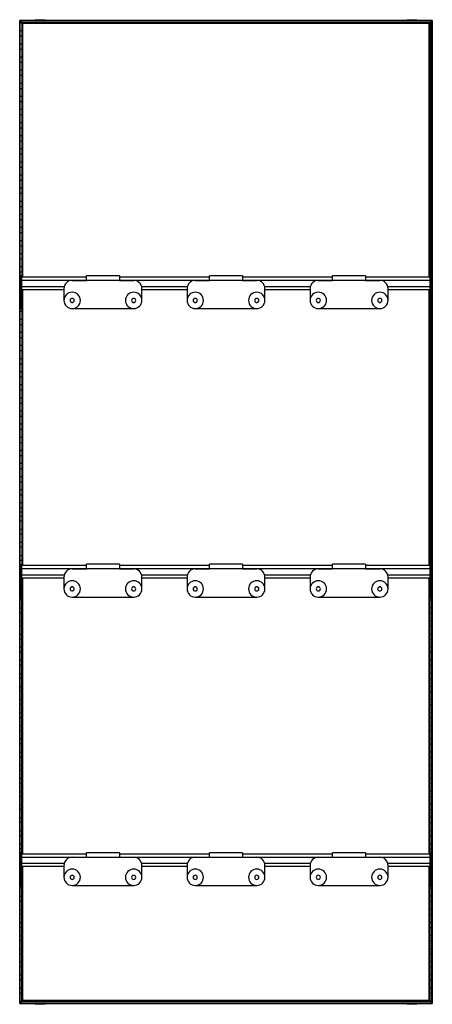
# Model space of a CAD drawing. Header units: millimetres. Extents: x -503 to 503, y -1202 to 1202.
import ezdxf

# ---------------------------------------------------------------- set-up
doc = ezdxf.new("R2010")
doc.units = ezdxf.units.MM

msp = doc.modelspace()

# ---------------------------------------------------------------- linework, layer by layer
at = {"color": 7, "linetype": 'Continuous', "lineweight": 25}
for p, q in [((-465, 1201.6), (-465, 1200)), ((-465, 1201.6), (-440.8, 1201.6)), ((-452.9, 1200), (-452.9, 1201.6)), ((-440.8, 1200), (-440.8, 1201.6)), ((440.8, 1201.6), (440.8, 1200)), ((440.8, 1201.6), (465, 1201.6)), ((452.9, 1200), (452.9, 1201.6)), ((465, 1200), (465, 1201.6)), ((502.9, 1200), (-502.9, 1200)), ((-502.9, 1200), (-502.9, -1200)), ((502.5, 1199.7), (-502.5, 1199.7)), ((-502.5, 1199.7), (-501.7, 1198.8)), ((-502.5, -1199.7), (-502.5, 1199.7)), ((501.7, 1198.8), (-501.7, 1198.8)), ((-501.7, -1198.8), (-501.7, 1198.8)), ((501.4, 1198.5), (-501.4, 1198.5)), ((-497.6, 1194.8), (-501.4, 1198.5)), ((-501.4, -1198.5), (-501.4, 1198.5)), ((-501.4, 1193.8), (-497.6, 1193.8)), ((497.6, 1194.8), (-497.6, 1194.8)), ((-497.6, 1194.8), (-497.6, 573.2)), ((497.3, 1194.4), (-497.3, 1194.4)), ((-497.3, 1194.4), (-496.5, 1193.6)), ((-497.3, 573.2), (-497.3, 1194.4)), ((496.5, 1193.6), (-496.5, 1193.6)), ((-496.5, 1193.6), (-496.5, 573.2)), ((496.1, 1193.2), (-496.1, 1193.2)), ((-495.4, 1192.5), (-496.1, 1193.2)), ((-496.1, 573.2), (-496.1, 1193.2)), ((-495.4, 573.2), (-495.4, 1192.5)), ((495.4, 1192.5), (-495.4, 1192.5)), ((495.4, 1192.5), (496.1, 1193.2)), ((495.4, 573.2), (495.4, 1192.5)), ((496.1, 573.2), (496.1, 1193.2)), ((497.3, 1194.4), (496.5, 1193.6)), ((496.5, 1193.6), (496.5, 573.2)), ((497.3, 573.2), (497.3, 1194.4)), ((497.6, 1194.8), (501.4, 1198.5)), ((497.6, 1194.8), (497.6, 573.2)), ((501.4, 1193.8), (497.6, 1193.8)), ((501.4, -1198.5), (501.4, 1198.5)), ((501.7, 1198.8), (502.5, 1199.7)), ((501.7, -1198.8), (501.7, 1198.8)), ((502.5, 1199.7), (502.5, -1199.7)), ((502.9, 1200), (502.9, -1200)), ((-497.6, 1174.2), (-501.4, 1174.2)), ((-501.4, 1161.8), (-497.6, 1161.8)), ((497.6, 1174.2), (501.4, 1174.2)), ((501.4, 1161.8), (497.6, 1161.8)), ((-497.6, 1142.2), (-501.4, 1142.2)), ((-501.4, 1129.8), (-497.6, 1129.8)), ((497.6, 1142.2), (501.4, 1142.2)), ((501.4, 1129.8), (497.6, 1129.8)), ((-497.6, 1110.2), (-501.4, 1110.2)), ((497.6, 1110.2), (501.4, 1110.2)), ((-501.4, 1097.8), (-497.6, 1097.8)), ((501.4, 1097.8), (497.6, 1097.8)), ((-497.6, 1078.2), (-501.4, 1078.2)), ((-501.4, 1065.8), (-497.6, 1065.8)), ((497.6, 1078.2), (501.4, 1078.2)), ((501.4, 1065.8), (497.6, 1065.8)), ((-497.6, 1046.2), (-501.4, 1046.2)), ((-501.4, 1033.8), (-497.6, 1033.8)), ((497.6, 1046.2), (501.4, 1046.2)), ((501.4, 1033.8), (497.6, 1033.8)), ((-497.6, 1014.2), (-501.4, 1014.2)), ((497.6, 1014.2), (501.4, 1014.2)), ((-501.4, 1001.8), (-497.6, 1001.8)), ((501.4, 1001.8), (497.6, 1001.8)), ((-497.6, 982.2), (-501.4, 982.2)), ((-501.4, 969.8), (-497.6, 969.8)), ((497.6, 982.2), (501.4, 982.2)), ((501.4, 969.8), (497.6, 969.8)), ((-497.6, 950.2), (-501.4, 950.2)), ((-501.4, 937.8), (-497.6, 937.8)), ((497.6, 950.2), (501.4, 950.2)), ((501.4, 937.8), (497.6, 937.8)), ((-497.6, 918.2), (-501.4, 918.2)), ((497.6, 918.2), (501.4, 918.2)), ((-501.4, 905.8), (-497.6, 905.8)), ((501.4, 905.8), (497.6, 905.8)), ((-497.6, 886.2), (-501.4, 886.2)), ((-501.4, 873.8), (-497.6, 873.8)), ((497.6, 886.2), (501.4, 886.2)), ((501.4, 873.8), (497.6, 873.8)), ((-497.6, 854.2), (-501.4, 854.2)), ((-501.4, 841.8), (-497.6, 841.8)), ((497.6, 854.2), (501.4, 854.2)), ((501.4, 841.8), (497.6, 841.8)), ((-497.6, 822.2), (-501.4, 822.2)), ((497.6, 822.2), (501.4, 822.2)), ((-501.4, 809.8), (-497.6, 809.8)), ((501.4, 809.8), (497.6, 809.8)), ((-497.6, 790.2), (-501.4, 790.2)), ((-501.4, 777.8), (-497.6, 777.8)), ((497.6, 790.2), (501.4, 790.2)), ((501.4, 777.8), (497.6, 777.8)), ((-497.6, 758.2), (-501.4, 758.2)), ((-501.4, 745.8), (-497.6, 745.8)), ((497.6, 758.2), (501.4, 758.2)), ((501.4, 745.8), (497.6, 745.8)), ((-497.6, 726.2), (-501.4, 726.2)), ((497.6, 726.2), (501.4, 726.2)), ((-501.4, 713.8), (-497.6, 713.8)), ((501.4, 713.8), (497.6, 713.8)), ((-497.6, 694.2), (-501.4, 694.2)), ((-501.4, 681.8), (-497.6, 681.8)), ((497.6, 694.2), (501.4, 694.2)), ((501.4, 681.8), (497.6, 681.8)), ((-497.6, 662.2), (-501.4, 662.2)), ((-501.4, 649.8), (-497.6, 649.8)), ((497.6, 662.2), (501.4, 662.2)), ((501.4, 649.8), (497.6, 649.8)), ((-497.6, 630.2), (-501.4, 630.2)), ((497.6, 630.2), (501.4, 630.2)), ((-501.4, 617.8), (-497.6, 617.8)), ((501.4, 617.8), (497.6, 617.8)), ((-497.6, 598.2), (-501.4, 598.2)), ((-501.4, 585.8), (-497.6, 585.8)), ((497.6, 598.2), (501.4, 598.2)), ((501.4, 585.8), (497.6, 585.8)), ((-501, 566.2), (-501.4, 566.2)), ((-501.4, 553.8), (-501, 553.8)), ((-498, 576.2), (-501, 576.2)), ((-501, 494.8), (-501, 576.2)), ((-498, 567.2), (-501, 567.2)), ((-498, 494.8), (-498, 576.2)), ((-340, 573.2), (-498, 573.2)), ((-498, 565.7), (498, 565.7)), ((-375, 565.4), (-340, 565.4)), ((-260, 576.4), (-340, 576.4)), ((-340, 565.4), (-340, 576.4)), ((-260, 576.4), (-260, 565.4)), ((-40, 573.2), (-260, 573.2)), ((-260, 565.4), (-225, 565.4)), ((-75, 565.4), (-40, 565.4)), ((40, 576.4), (-40, 576.4)), ((-40, 565.4), (-40, 576.4)), ((40, 576.4), (40, 565.4)), ((260, 573.2), (40, 573.2)), ((40, 565.4), (75, 565.4)), ((225, 565.4), (260, 565.4)), ((340, 576.4), (260, 576.4)), ((260, 565.4), (260, 576.4)), ((340, 576.4), (340, 565.4)), ((498, 573.2), (340, 573.2)), ((340, 565.4), (375, 565.4)), ((501, 576.2), (498, 576.2)), ((498, 494.8), (498, 576.2)), ((501, 567.2), (498, 567.2)), ((501, 494.8), (501, 576.2)), ((501, 566.2), (501.4, 566.2)), ((501.4, 553.8), (501, 553.8)), ((-501, 534.2), (-501.4, 534.2)), ((-498, 539.3), (-501, 539.3)), ((-498, 535.5), (-501, 535.5)), ((-498, 550.7), (-394.3, 550.7)), ((-498, 543.2), (-395, 543.2)), ((-497.6, 534.2), (-498, 534.2)), ((-497.6, 543.2), (-497.6, -130.8)), ((-497.3, -130.8), (-497.3, 543.2)), ((-496.5, 543.2), (-496.5, -130.8)), ((-496.1, -130.8), (-496.1, 543.2)), ((-495.4, -130.8), (-495.4, 543.2)), ((-395, 545.4), (-395, 516.4)), ((-205.7, 550.7), (-94.3, 550.7)), ((-205, 516.4), (-205, 545.4)), ((-205, 543.2), (-95, 543.2)), ((-95, 545.4), (-95, 516.4)), ((94.3, 550.7), (205.7, 550.7)), ((95, 516.4), (95, 545.4)), ((95, 543.2), (205, 543.2)), ((205, 545.4), (205, 516.4)), ((394.3, 550.7), (498, 550.7)), ((395, 516.4), (395, 545.4)), ((395, 543.2), (498, 543.2)), ((495.4, -130.8), (495.4, 543.2)), ((496.1, -130.8), (496.1, 543.2)), ((496.5, 543.2), (496.5, -130.8)), ((497.3, -130.8), (497.3, 543.2)), ((497.6, 543.2), (497.6, -130.8)), ((497.6, 534.2), (498, 534.2)), ((501, 539.3), (498, 539.3)), ((501, 535.5), (498, 535.5)), ((501, 534.2), (501.4, 534.2)), ((-501.4, 521.8), (-501, 521.8)), ((-498, 521.8), (-497.6, 521.8)), ((498, 521.8), (497.6, 521.8)), ((501.4, 521.8), (501, 521.8)), ((-501, 502.2), (-501.4, 502.2)), ((-501.4, 489.8), (-497.6, 489.8)), ((-498, 497.7), (-501, 497.7)), ((-498, 494.8), (-501, 494.8)), ((-497.6, 502.2), (-498, 502.2)), ((-375, 496.4), (-225, 496.4)), ((-75, 496.4), (75, 496.4)), ((225, 496.4), (375, 496.4)), ((497.6, 502.2), (498, 502.2)), ((501.4, 489.8), (497.6, 489.8)), ((501, 497.7), (498, 497.7)), ((501, 494.8), (498, 494.8)), ((501, 502.2), (501.4, 502.2)), ((-497.6, 470.2), (-501.4, 470.2)), ((-501.4, 457.8), (-497.6, 457.8)), ((497.6, 470.2), (501.4, 470.2)), ((501.4, 457.8), (497.6, 457.8)), ((-497.6, 438.2), (-501.4, 438.2)), ((497.6, 438.2), (501.4, 438.2)), ((-501.4, 425.8), (-497.6, 425.8)), ((501.4, 425.8), (497.6, 425.8)), ((-497.6, 406.2), (-501.4, 406.2)), ((-501.4, 393.8), (-497.6, 393.8)), ((497.6, 406.2), (501.4, 406.2)), ((501.4, 393.8), (497.6, 393.8)), ((-497.6, 374.2), (-501.4, 374.2)), ((-501.4, 361.8), (-497.6, 361.8)), ((497.6, 374.2), (501.4, 374.2)), ((501.4, 361.8), (497.6, 361.8)), ((-497.6, 342.2), (-501.4, 342.2)), ((497.6, 342.2), (501.4, 342.2)), ((-501.4, 329.8), (-497.6, 329.8)), ((501.4, 329.8), (497.6, 329.8)), ((-497.6, 310.2), (-501.4, 310.2)), ((-501.4, 297.8), (-497.6, 297.8)), ((497.6, 310.2), (501.4, 310.2)), ((501.4, 297.8), (497.6, 297.8)), ((-497.6, 278.2), (-501.4, 278.2)), ((-501.4, 265.8), (-497.6, 265.8)), ((497.6, 278.2), (501.4, 278.2)), ((501.4, 265.8), (497.6, 265.8)), ((-497.6, 246.2), (-501.4, 246.2)), ((497.6, 246.2), (501.4, 246.2)), ((-501.4, 233.8), (-497.6, 233.8)), ((501.4, 233.8), (497.6, 233.8)), ((-497.6, 214.2), (-501.4, 214.2)), ((-501.4, 201.8), (-497.6, 201.8)), ((497.6, 214.2), (501.4, 214.2)), ((501.4, 201.8), (497.6, 201.8)), ((-497.6, 182.2), (-501.4, 182.2)), ((-501.4, 169.8), (-497.6, 169.8)), ((497.6, 182.2), (501.4, 182.2)), ((501.4, 169.8), (497.6, 169.8)), ((-497.6, 150.2), (-501.4, 150.2)), ((497.6, 150.2), (501.4, 150.2)), ((-501.4, 137.8), (-497.6, 137.8)), ((501.4, 137.8), (497.6, 137.8)), ((-497.6, 118.2), (-501.4, 118.2)), ((-501.4, 105.8), (-497.6, 105.8)), ((497.6, 118.2), (501.4, 118.2)), ((501.4, 105.8), (497.6, 105.8)), ((-497.6, 86.2), (-501.4, 86.2)), ((-501.4, 73.8), (-497.6, 73.8)), ((497.6, 86.2), (501.4, 86.2)), ((501.4, 73.8), (497.6, 73.8)), ((-497.6, 54.2), (-501.4, 54.2)), ((497.6, 54.2), (501.4, 54.2)), ((-501.4, 41.8), (-497.6, 41.8)), ((501.4, 41.8), (497.6, 41.8)), ((-502.9, 0), (-495.4, 0)), ((-497.6, 22.2), (-501.4, 22.2)), ((-501.4, 9.8), (-497.6, 9.8)), ((502.9, 0), (495.4, 0)), ((497.6, 22.2), (501.4, 22.2)), ((501.4, 9.8), (497.6, 9.8)), ((-501.4, -9.8), (-497.6, -9.8)), ((-497.6, -22.2), (-501.4, -22.2)), ((501.4, -9.8), (497.6, -9.8)), ((497.6, -22.2), (501.4, -22.2)), ((-501.4, -41.8), (-497.6, -41.8)), ((501.4, -41.8), (497.6, -41.8)), ((-497.6, -54.2), (-501.4, -54.2)), ((497.6, -54.2), (501.4, -54.2)), ((-501.4, -73.8), (-497.6, -73.8)), ((-497.6, -86.2), (-501.4, -86.2)), ((501.4, -73.8), (497.6, -73.8)), ((497.6, -86.2), (501.4, -86.2)), ((-501.4, -105.8), (-497.6, -105.8)), ((-497.6, -118.2), (-501.4, -118.2)), ((501.4, -105.8), (497.6, -105.8)), ((497.6, -118.2), (501.4, -118.2)), ((-501.4, -137.8), (-501, -137.8)), ((-498, -127.8), (-501, -127.8)), ((-501, -209.2), (-501, -127.8)), ((-498, -136.8), (-501, -136.8)), ((-498, -209.2), (-498, -127.8)), ((-340, -130.8), (-498, -130.8)), ((-498, -138.3), (498, -138.3)), ((-375, -138.7), (-340, -138.7)), ((-260, -127.7), (-340, -127.7)), ((-340, -138.7), (-340, -127.7)), ((-260, -127.7), (-260, -138.7)), ((-40, -130.8), (-260, -130.8)), ((-260, -138.7), (-225, -138.7)), ((-75, -138.7), (-40, -138.7)), ((40, -127.7), (-40, -127.7)), ((-40, -138.7), (-40, -127.7)), ((40, -127.7), (40, -138.7)), ((260, -130.8), (40, -130.8)), ((40, -138.7), (75, -138.7)), ((225, -138.7), (260, -138.7)), ((340, -127.7), (260, -127.7)), ((260, -138.7), (260, -127.7)), ((340, -127.7), (340, -138.7)), ((498, -130.8), (340, -130.8)), ((340, -138.7), (375, -138.7)), ((501, -127.8), (498, -127.8)), ((498, -209.2), (498, -127.8)), ((501, -136.8), (498, -136.8)), ((501, -209.2), (501, -127.8)), ((501.4, -137.8), (501, -137.8)), ((-501, -150.2), (-501.4, -150.2)), ((-498, -164.7), (-501, -164.7)), ((-498, -153.3), (-394.3, -153.3)), ((-498, -160.8), (-395, -160.8)), ((-497.6, -834.8), (-497.6, -160.8)), ((-497.3, -160.8), (-497.3, -834.8)), ((-496.5, -834.8), (-496.5, -160.8)), ((-496.1, -160.8), (-496.1, -834.8)), ((-495.4, -834.8), (-495.4, -160.8)), ((-395, -158.7), (-395, -187.7)), ((-205.7, -153.3), (-94.3, -153.3)), ((-205, -187.7), (-205, -158.7)), ((-205, -160.8), (-95, -160.8)), ((-95, -158.7), (-95, -187.7)), ((94.3, -153.3), (205.7, -153.3)), ((95, -187.7), (95, -158.7)), ((95, -160.8), (205, -160.8)), ((205, -158.7), (205, -187.7)), ((394.3, -153.3), (498, -153.3)), ((395, -187.7), (395, -158.7)), ((395, -160.8), (498, -160.8)), ((495.4, -834.8), (495.4, -160.8)), ((496.1, -160.8), (496.1, -834.8)), ((496.5, -834.8), (496.5, -160.8)), ((497.3, -160.8), (497.3, -834.8)), ((497.6, -834.8), (497.6, -160.8)), ((501, -164.7), (498, -164.7)), ((501, -150.2), (501.4, -150.2)), ((-501.4, -169.8), (-501, -169.8)), ((-501, -182.2), (-501.4, -182.2)), ((-498, -168.5), (-501, -168.5)), ((-498, -169.8), (-497.6, -169.8)), ((-497.6, -182.2), (-498, -182.2)), ((498, -169.8), (497.6, -169.8)), ((497.6, -182.2), (498, -182.2)), ((501, -168.5), (498, -168.5)), ((501.4, -169.8), (501, -169.8)), ((501, -182.2), (501.4, -182.2)), ((-501.4, -201.8), (-501, -201.8)), ((-497.6, -214.2), (-501.4, -214.2)), ((-498, -206.3), (-501, -206.3)), ((-498, -209.2), (-501, -209.2)), ((-498, -201.8), (-497.6, -201.8)), ((-375, -207.7), (-225, -207.7)), ((-75, -207.7), (75, -207.7)), ((225, -207.7), (375, -207.7)), ((498, -201.8), (497.6, -201.8)), ((497.6, -214.2), (501.4, -214.2)), ((501, -206.3), (498, -206.3)), ((501, -209.2), (498, -209.2)), ((501.4, -201.8), (501, -201.8)), ((-501.4, -233.8), (-497.6, -233.8)), ((501.4, -233.8), (497.6, -233.8)), ((-497.6, -246.2), (-501.4, -246.2)), ((497.6, -246.2), (501.4, -246.2)), ((-501.4, -265.8), (-497.6, -265.8)), ((-497.6, -278.2), (-501.4, -278.2)), ((501.4, -265.8), (497.6, -265.8)), ((497.6, -278.2), (501.4, -278.2)), ((-501.4, -297.8), (-497.6, -297.8)), ((-497.6, -310.2), (-501.4, -310.2)), ((501.4, -297.8), (497.6, -297.8)), ((497.6, -310.2), (501.4, -310.2)), ((-501.4, -329.8), (-497.6, -329.8)), ((501.4, -329.8), (497.6, -329.8)), ((-497.6, -342.2), (-501.4, -342.2)), ((497.6, -342.2), (501.4, -342.2)), ((-501.4, -361.8), (-497.6, -361.8)), ((-497.6, -374.2), (-501.4, -374.2)), ((501.4, -361.8), (497.6, -361.8)), ((497.6, -374.2), (501.4, -374.2)), ((-501.4, -393.8), (-497.6, -393.8)), ((-497.6, -406.2), (-501.4, -406.2)), ((501.4, -393.8), (497.6, -393.8)), ((497.6, -406.2), (501.4, -406.2)), ((-501.4, -425.8), (-497.6, -425.8)), ((501.4, -425.8), (497.6, -425.8)), ((-497.6, -438.2), (-501.4, -438.2)), ((497.6, -438.2), (501.4, -438.2)), ((-501.4, -457.8), (-497.6, -457.8)), ((-497.6, -470.2), (-501.4, -470.2)), ((501.4, -457.8), (497.6, -457.8)), ((497.6, -470.2), (501.4, -470.2)), ((-501.4, -489.8), (-497.6, -489.8)), ((-497.6, -502.2), (-501.4, -502.2)), ((501.4, -489.8), (497.6, -489.8)), ((497.6, -502.2), (501.4, -502.2)), ((-501.4, -521.8), (-497.6, -521.8)), ((501.4, -521.8), (497.6, -521.8)), ((-497.6, -534.2), (-501.4, -534.2)), ((497.6, -534.2), (501.4, -534.2)), ((-501.4, -553.8), (-497.6, -553.8)), ((-497.6, -566.2), (-501.4, -566.2)), ((501.4, -553.8), (497.6, -553.8)), ((497.6, -566.2), (501.4, -566.2)), ((-501.4, -585.8), (-497.6, -585.8)), ((-497.6, -598.2), (-501.4, -598.2)), ((501.4, -585.8), (497.6, -585.8)), ((497.6, -598.2), (501.4, -598.2)), ((-501.4, -617.8), (-497.6, -617.8)), ((501.4, -617.8), (497.6, -617.8)), ((-497.6, -630.2), (-501.4, -630.2)), ((497.6, -630.2), (501.4, -630.2)), ((-501.4, -649.8), (-497.6, -649.8)), ((-497.6, -662.2), (-501.4, -662.2)), ((501.4, -649.8), (497.6, -649.8)), ((497.6, -662.2), (501.4, -662.2)), ((-501.4, -681.8), (-497.6, -681.8)), ((-497.6, -694.2), (-501.4, -694.2)), ((501.4, -681.8), (497.6, -681.8)), ((497.6, -694.2), (501.4, -694.2)), ((-501.4, -713.8), (-497.6, -713.8)), ((501.4, -713.8), (497.6, -713.8)), ((-497.6, -726.2), (-501.4, -726.2)), ((497.6, -726.2), (501.4, -726.2)), ((-501.4, -745.8), (-497.6, -745.8)), ((-497.6, -758.2), (-501.4, -758.2)), ((501.4, -745.8), (497.6, -745.8)), ((497.6, -758.2), (501.4, -758.2)), ((-501.4, -777.8), (-497.6, -777.8)), ((-497.6, -790.2), (-501.4, -790.2)), ((501.4, -777.8), (497.6, -777.8)), ((497.6, -790.2), (501.4, -790.2)), ((-501.4, -809.8), (-497.6, -809.8)), ((501.4, -809.8), (497.6, -809.8)), ((-497.6, -822.2), (-501.4, -822.2)), ((-498, -831.8), (-501, -831.8)), ((-501, -913.2), (-501, -831.8)), ((-498, -840.8), (-501, -840.8)), ((-498, -913.2), (-498, -831.8)), ((-340, -834.8), (-498, -834.8)), ((-260, -831.6), (-340, -831.6)), ((-340, -842.6), (-340, -831.6)), ((-260, -831.6), (-260, -842.6)), ((-40, -834.8), (-260, -834.8)), ((40, -831.6), (-40, -831.6)), ((-40, -842.6), (-40, -831.6)), ((40, -831.6), (40, -842.6)), ((260, -834.8), (40, -834.8)), ((340, -831.6), (260, -831.6)), ((260, -842.6), (260, -831.6)), ((340, -831.6), (340, -842.6)), ((498, -834.8), (340, -834.8)), ((497.6, -822.2), (501.4, -822.2)), ((501, -831.8), (498, -831.8)), ((498, -913.2), (498, -831.8)), ((501, -840.8), (498, -840.8)), ((501, -913.2), (501, -831.8)), ((-501.4, -841.8), (-501, -841.8)), ((-501, -854.2), (-501.4, -854.2)), ((-498, -842.3), (498, -842.3)), ((-498, -857.3), (-394.3, -857.3)), ((-498, -864.8), (-395, -864.8)), ((-497.6, -1194.8), (-497.6, -864.8)), ((-497.3, -864.8), (-497.3, -1194.4)), ((-496.5, -1193.6), (-496.5, -864.8)), ((-496.1, -864.8), (-496.1, -1193.2)), ((-495.4, -1192.5), (-495.4, -864.8)), ((-395, -862.6), (-395, -891.6)), ((-375, -842.6), (-340, -842.6)), ((-260, -842.6), (-225, -842.6)), ((-205.7, -857.3), (-94.3, -857.3)), ((-205, -891.6), (-205, -862.6)), ((-205, -864.8), (-95, -864.8)), ((-95, -862.6), (-95, -891.6)), ((-75, -842.6), (-40, -842.6)), ((40, -842.6), (75, -842.6)), ((94.3, -857.3), (205.7, -857.3)), ((95, -891.6), (95, -862.6)), ((95, -864.8), (205, -864.8)), ((205, -862.6), (205, -891.6)), ((225, -842.6), (260, -842.6)), ((340, -842.6), (375, -842.6)), ((394.3, -857.3), (498, -857.3)), ((395, -891.6), (395, -862.6)), ((395, -864.8), (498, -864.8)), ((495.4, -1192.5), (495.4, -864.8)), ((496.1, -864.8), (496.1, -1193.2)), ((496.5, -1193.6), (496.5, -864.8)), ((497.3, -864.8), (497.3, -1194.4)), ((497.6, -1194.8), (497.6, -864.8)), ((501.4, -841.8), (501, -841.8)), ((501, -854.2), (501.4, -854.2)), ((-501.4, -873.8), (-501, -873.8)), ((-501, -886.2), (-501.4, -886.2)), ((-498, -868.7), (-501, -868.7)), ((-498, -872.5), (-501, -872.5)), ((-498, -873.8), (-497.6, -873.8)), ((-497.6, -886.2), (-498, -886.2)), ((498, -873.8), (497.6, -873.8)), ((497.6, -886.2), (498, -886.2)), ((501, -868.7), (498, -868.7)), ((501, -872.5), (498, -872.5)), ((501.4, -873.8), (501, -873.8)), ((501, -886.2), (501.4, -886.2)), ((-501.4, -905.8), (-501, -905.8)), ((-498, -910.3), (-501, -910.3)), ((-498, -913.2), (-501, -913.2)), ((-498, -905.8), (-497.6, -905.8)), ((-375, -911.6), (-225, -911.6)), ((-75, -911.6), (75, -911.6)), ((225, -911.6), (375, -911.6)), ((498, -905.8), (497.6, -905.8)), ((501, -910.3), (498, -910.3)), ((501, -913.2), (498, -913.2)), ((501.4, -905.8), (501, -905.8)), ((-497.6, -918.2), (-501.4, -918.2)), ((497.6, -918.2), (501.4, -918.2)), ((-501.4, -937.8), (-497.6, -937.8)), ((-497.6, -950.2), (-501.4, -950.2)), ((501.4, -937.8), (497.6, -937.8)), ((497.6, -950.2), (501.4, -950.2)), ((-501.4, -969.8), (-497.6, -969.8)), ((-497.6, -982.2), (-501.4, -982.2)), ((501.4, -969.8), (497.6, -969.8)), ((497.6, -982.2), (501.4, -982.2)), ((-501.4, -1001.8), (-497.6, -1001.8)), ((501.4, -1001.8), (497.6, -1001.8)), ((-497.6, -1014.2), (-501.4, -1014.2)), ((497.6, -1014.2), (501.4, -1014.2)), ((-501.4, -1033.8), (-497.6, -1033.8)), ((-497.6, -1046.2), (-501.4, -1046.2)), ((501.4, -1033.8), (497.6, -1033.8)), ((497.6, -1046.2), (501.4, -1046.2)), ((-501.4, -1065.8), (-497.6, -1065.8)), ((-497.6, -1078.2), (-501.4, -1078.2)), ((501.4, -1065.8), (497.6, -1065.8)), ((497.6, -1078.2), (501.4, -1078.2)), ((-501.4, -1097.8), (-497.6, -1097.8)), ((501.4, -1097.8), (497.6, -1097.8)), ((-497.6, -1110.2), (-501.4, -1110.2)), ((497.6, -1110.2), (501.4, -1110.2)), ((-501.4, -1129.8), (-497.6, -1129.8)), ((-497.6, -1142.2), (-501.4, -1142.2)), ((501.4, -1129.8), (497.6, -1129.8)), ((497.6, -1142.2), (501.4, -1142.2)), ((-501.4, -1161.8), (-497.6, -1161.8)), ((-497.6, -1174.2), (-501.4, -1174.2)), ((501.4, -1161.8), (497.6, -1161.8)), ((497.6, -1174.2), (501.4, -1174.2)), ((-502.9, -1200), (502.9, -1200)), ((-501.7, -1198.8), (-502.5, -1199.7)), ((-502.5, -1199.7), (502.5, -1199.7)), ((-501.7, -1198.8), (501.7, -1198.8)), ((-501.4, -1193.8), (-497.6, -1193.8)), ((-497.6, -1194.8), (-501.4, -1198.5)), ((-501.4, -1198.5), (501.4, -1198.5)), ((-497.6, -1194.8), (497.6, -1194.8)), ((-496.5, -1193.6), (-497.3, -1194.4)), ((-497.3, -1194.4), (497.3, -1194.4)), ((-496.5, -1193.6), (496.5, -1193.6)), ((-495.4, -1192.5), (-496.1, -1193.2)), ((-496.1, -1193.2), (496.1, -1193.2)), ((495.4, -1192.5), (-495.4, -1192.5)), ((-465, -1200), (-465, -1201.6)), ((-440.8, -1201.6), (-465, -1201.6)), ((-459.5, -1200), (-459.5, -1201.6)), ((-440.8, -1201.6), (-440.8, -1200)), ((440.8, -1200), (440.8, -1201.6)), ((465, -1201.6), (440.8, -1201.6)), ((446.3, -1200), (446.3, -1201.6)), ((465, -1201.6), (465, -1200)), ((495.4, -1192.5), (496.1, -1193.2)), ((497.3, -1194.4), (496.5, -1193.6)), ((501.4, -1193.8), (497.6, -1193.8)), ((497.6, -1194.8), (501.4, -1198.5)), ((502.5, -1199.7), (501.7, -1198.8))]:
    msp.add_line(p, q, dxfattribs=at)
for centre, radius, start, end in [((-375, 545.4), 20, 90, 180), ((-225, 545.4), 20, 0, 90), ((-75, 545.4), 20, 90, 180), ((75, 545.4), 20, 0, 90), ((225, 545.4), 20, 90, 180), ((375, 545.4), 20, 0, 90), ((-375, 516.4), 20, 0, 180), ((-225, 516.4), 20, 0, 180), ((-75, 516.4), 20, 0, 180), ((75, 516.4), 20, 0, 180), ((225, 516.4), 20, 0, 180), ((375, 516.4), 20, 0, 180), ((-375, 516.4), 20, 180, 0), ((-375, 516.4), 5.1, 0, 180), ((-375, 516.4), 5.05, 0, 180), ((-375, 516.4), 5.1, 180, 0), ((-375, 516.4), 5.05, 180, 0), ((-375, 516.4), 5, 0, 180), ((-375, 516.4), 5, 180, 0), ((-225, 516.4), 20, 180, 0), ((-225, 516.4), 5.1, 0, 180), ((-225, 516.4), 5.05, 0, 180), ((-225, 516.4), 5.1, 180, 0), ((-225, 516.4), 5.05, 180, 0), ((-225, 516.4), 5, 0, 180), ((-225, 516.4), 5, 180, 0), ((-75, 516.4), 20, 180, 0), ((-75, 516.4), 5.1, 0, 180), ((-75, 516.4), 5.1, 180, 0), ((-75, 516.4), 5, 0, 180), ((-75, 516.4), 5.05, 0, 180), ((-75, 516.4), 5, 180, 0), ((-75, 516.4), 5.05, 180, 0), ((75, 516.4), 20, 180, 0), ((75, 516.4), 5.1, 0, 180), ((75, 516.4), 5.1, 180, 0), ((75, 516.4), 5, 0, 180), ((75, 516.4), 5.05, 0, 180), ((75, 516.4), 5, 180, 0), ((75, 516.4), 5.05, 180, 0), ((225, 516.4), 20, 180, 0), ((225, 516.4), 5.1, 0, 180), ((225, 516.4), 5.05, 0, 180), ((225, 516.4), 5.1, 180, 0), ((225, 516.4), 5.05, 180, 0), ((225, 516.4), 5, 0, 180), ((225, 516.4), 5, 180, 0), ((375, 516.4), 20, 180, 0), ((375, 516.4), 5.1, 0, 180), ((375, 516.4), 5.05, 0, 180), ((375, 516.4), 5.1, 180, 0), ((375, 516.4), 5.05, 180, 0), ((375, 516.4), 5, 0, 180), ((375, 516.4), 5, 180, 0), ((-375, -158.7), 20, 90, 180), ((-225, -158.7), 20, 0, 90), ((-75, -158.7), 20, 90, 180), ((75, -158.7), 20, 0, 90), ((225, -158.7), 20, 90, 180), ((375, -158.7), 20, 0, 90), ((-375, -187.7), 20, 0, 180), ((-225, -187.7), 20, 0, 180), ((-75, -187.7), 20, 0, 180), ((75, -187.7), 20, 0, 180), ((225, -187.7), 20, 0, 180), ((375, -187.7), 20, 0, 180), ((-375, -187.7), 20, 180, 0), ((-375, -187.7), 5.1, 0, 180), ((-375, -187.7), 5.05, 0, 180), ((-375, -187.7), 5.1, 180, 0), ((-375, -187.7), 5.05, 180, 0), ((-375, -187.7), 5, 0, 180), ((-375, -187.7), 5, 180, 0), ((-225, -187.7), 20, 180, 0), ((-225, -187.7), 5.1, 0, 180), ((-225, -187.7), 5.05, 0, 180), ((-225, -187.7), 5.1, 180, 0), ((-225, -187.7), 5.05, 180, 0), ((-225, -187.7), 5, 0, 180), ((-225, -187.7), 5, 180, 0), ((-75, -187.7), 20, 180, 0), ((-75, -187.7), 5.1, 0, 180), ((-75, -187.7), 5.1, 180, 0), ((-75, -187.7), 5, 0, 180), ((-75, -187.7), 5.05, 0, 180), ((-75, -187.7), 5, 180, 0), ((-75, -187.7), 5.05, 180, 0), ((75, -187.7), 20, 180, 0), ((75, -187.7), 5.1, 0, 180), ((75, -187.7), 5.05, 0, 180), ((75, -187.7), 5.1, 180, 0), ((75, -187.7), 5.05, 180, 0), ((75, -187.7), 5, 0, 180), ((75, -187.7), 5, 180, 0), ((225, -187.7), 20, 180, 0), ((225, -187.7), 5.1, 0, 180), ((225, -187.7), 5.05, 0, 180), ((225, -187.7), 5.1, 180, 0), ((225, -187.7), 5.05, 180, 0), ((225, -187.7), 5, 0, 180), ((225, -187.7), 5, 180, 0), ((375, -187.7), 20, 180, 0), ((375, -187.7), 5.1, 0, 180), ((375, -187.7), 5.05, 0, 180), ((375, -187.7), 5.1, 180, 0), ((375, -187.7), 5.05, 180, 0), ((375, -187.7), 5, 0, 180), ((375, -187.7), 5, 180, 0), ((-375, -862.6), 20, 90, 180), ((-225, -862.6), 20, 0, 90), ((-75, -862.6), 20, 90, 180), ((75, -862.6), 20, 0, 90), ((225, -862.6), 20, 90, 180), ((375, -862.6), 20, 0, 90), ((-375, -891.6), 20, 0, 180), ((-375, -891.6), 5.1, 0, 180), ((-375, -891.6), 5.05, 0, 180), ((-375, -891.6), 5, 0, 180), ((-225, -891.6), 20, 0, 180), ((-225, -891.6), 5.1, 0, 180), ((-225, -891.6), 5.05, 0, 180), ((-225, -891.6), 5, 0, 180), ((-75, -891.6), 20, 0, 180), ((-75, -891.6), 5.1, 0, 180), ((-75, -891.6), 5.05, 0, 180), ((-75, -891.6), 5, 0, 180), ((75, -891.6), 20, 0, 180), ((75, -891.6), 5.1, 0, 180), ((75, -891.6), 5, 0, 180), ((75, -891.6), 5.05, 0, 180), ((225, -891.6), 20, 0, 180), ((225, -891.6), 5.1, 0, 180), ((225, -891.6), 5.05, 0, 180), ((225, -891.6), 5, 0, 180), ((375, -891.6), 20, 0, 180), ((375, -891.6), 5.1, 0, 180), ((375, -891.6), 5.05, 0, 180), ((375, -891.6), 5, 0, 180), ((-375, -891.6), 20, 180, 0), ((-375, -891.6), 5.1, 180, 0), ((-375, -891.6), 5.05, 180, 0), ((-375, -891.6), 5, 180, 0), ((-225, -891.6), 20, 180, 0), ((-225, -891.6), 5.1, 180, 0), ((-225, -891.6), 5.05, 180, 0), ((-225, -891.6), 5, 180, 0), ((-75, -891.6), 20, 180, 0), ((-75, -891.6), 5.1, 180, 0), ((-75, -891.6), 5.05, 180, 0), ((-75, -891.6), 5, 180, 0), ((75, -891.6), 20, 180, 0), ((75, -891.6), 5.1, 180, 0), ((75, -891.6), 5, 180, 0), ((75, -891.6), 5.05, 180, 0), ((225, -891.6), 20, 180, 0), ((225, -891.6), 5.1, 180, 0), ((225, -891.6), 5.05, 180, 0), ((225, -891.6), 5, 180, 0), ((375, -891.6), 20, 180, 0), ((375, -891.6), 5.1, 180, 0), ((375, -891.6), 5.05, 180, 0), ((375, -891.6), 5, 180, 0)]:
    msp.add_arc(centre, radius, start, end, dxfattribs=at)
for points, knots in [([(-502.5, 1199.7), (-502.6, 1199.7), (-502.6, 1199.7), (-502.7, 1199.8), (-502.7, 1199.9), (-502.8, 1199.9), (-502.8, 1200), (-502.9, 1200), (-502.9, 1200), (-502.9, 1200)], [0, 0, 0, 0, 0.25, 0.25, 0.5, 0.5, 0.75, 0.75, 1, 1, 1, 1]), ([(-502.5, 1199.7), (-502.6, 1199.7), (-502.7, 1199.8), (-502.8, 1199.9), (-502.8, 1200), (-502.9, 1200), (-502.9, 1200), (-502.9, 1200)], [0, 0, 0, 0, 0.31012, 0.616121, 0.758896, 0.886022, 1, 1, 1, 1]), ([(-501.4, 1198.5), (-501.4, 1198.5), (-501.4, 1198.5), (-501.4, 1198.5), (-501.4, 1198.6), (-501.5, 1198.6), (-501.5, 1198.7), (-501.6, 1198.8), (-501.7, 1198.8), (-501.7, 1198.8)], [0, 0, 0, 0, 0.25, 0.25, 0.5, 0.5, 0.75, 0.75, 1, 1, 1, 1]), ([(-501.4, 1198.5), (-501.4, 1198.5), (-501.4, 1198.5), (-501.4, 1198.6), (-501.5, 1198.6), (-501.6, 1198.7), (-501.7, 1198.8), (-501.7, 1198.8)], [0, 0, 0, 0, 0.146754, 0.316126, 0.510248, 0.757793, 1, 1, 1, 1]), ([(-497.3, 1194.4), (-497.3, 1194.4), (-497.4, 1194.5), (-497.4, 1194.6), (-497.5, 1194.6), (-497.6, 1194.7), (-497.6, 1194.7), (-497.6, 1194.7), (-497.6, 1194.8), (-497.6, 1194.8)], [0, 0, 0, 0, 0.25, 0.25, 0.5, 0.5, 0.75, 0.75, 1, 1, 1, 1]), ([(-497.3, 1194.4), (-497.3, 1194.4), (-497.4, 1194.5), (-497.5, 1194.7), (-497.6, 1194.7), (-497.6, 1194.7), (-497.6, 1194.7), (-497.6, 1194.8)], [0, 0, 0, 0, 0.31012, 0.616121, 0.758896, 0.886022, 1, 1, 1, 1]), ([(-496.1, 1193.2), (-496.1, 1193.2), (-496.1, 1193.3), (-496.2, 1193.3), (-496.2, 1193.3), (-496.3, 1193.4), (-496.3, 1193.4), (-496.4, 1193.5), (-496.4, 1193.6), (-496.5, 1193.6)], [0, 0, 0, 0, 0.25, 0.25, 0.5, 0.5, 0.75, 0.75, 1, 1, 1, 1]), ([(-496.1, 1193.2), (-496.1, 1193.3), (-496.1, 1193.3), (-496.2, 1193.3), (-496.3, 1193.4), (-496.4, 1193.5), (-496.4, 1193.6), (-496.5, 1193.6)], [0, 0, 0, 0, 0.146754, 0.316126, 0.510248, 0.757793, 1, 1, 1, 1]), ([(496.1, 1193.2), (496.1, 1193.2), (496.1, 1193.3), (496.2, 1193.3), (496.2, 1193.3), (496.3, 1193.4), (496.3, 1193.4), (496.4, 1193.5), (496.4, 1193.6), (496.5, 1193.6)], [0, 0, 0, 0, 0.25, 0.25, 0.5, 0.5, 0.75, 0.75, 1, 1, 1, 1]), ([(496.1, 1193.2), (496.1, 1193.3), (496.1, 1193.3), (496.2, 1193.3), (496.3, 1193.4), (496.4, 1193.5), (496.4, 1193.6), (496.5, 1193.6)], [0, 0, 0, 0, 0.146754, 0.316126, 0.510248, 0.757793, 1, 1, 1, 1]), ([(497.3, 1194.4), (497.3, 1194.4), (497.4, 1194.5), (497.4, 1194.6), (497.5, 1194.6), (497.6, 1194.7), (497.6, 1194.7), (497.6, 1194.7), (497.6, 1194.8), (497.6, 1194.8)], [0, 0, 0, 0, 0.25, 0.25, 0.5, 0.5, 0.75, 0.75, 1, 1, 1, 1]), ([(497.3, 1194.4), (497.3, 1194.4), (497.4, 1194.5), (497.5, 1194.7), (497.6, 1194.7), (497.6, 1194.7), (497.6, 1194.7), (497.6, 1194.8)], [0, 0, 0, 0, 0.31012, 0.616121, 0.758896, 0.886022, 1, 1, 1, 1]), ([(501.4, 1198.5), (501.4, 1198.5), (501.4, 1198.5), (501.4, 1198.5), (501.4, 1198.6), (501.5, 1198.6), (501.5, 1198.7), (501.6, 1198.8), (501.7, 1198.8), (501.7, 1198.8)], [0, 0, 0, 0, 0.25, 0.25, 0.5, 0.5, 0.75, 0.75, 1, 1, 1, 1]), ([(501.4, 1198.5), (501.4, 1198.5), (501.4, 1198.5), (501.4, 1198.6), (501.5, 1198.6), (501.6, 1198.7), (501.7, 1198.8), (501.7, 1198.8)], [0, 0, 0, 0, 0.146754, 0.316126, 0.510248, 0.757793, 1, 1, 1, 1]), ([(502.5, 1199.7), (502.6, 1199.7), (502.6, 1199.7), (502.7, 1199.8), (502.7, 1199.9), (502.8, 1199.9), (502.8, 1200), (502.9, 1200), (502.9, 1200), (502.9, 1200)], [0, 0, 0, 0, 0.25, 0.25, 0.5, 0.5, 0.75, 0.75, 1, 1, 1, 1]), ([(502.5, 1199.7), (502.6, 1199.7), (502.7, 1199.8), (502.8, 1199.9), (502.8, 1200), (502.9, 1200), (502.9, 1200), (502.9, 1200)], [0, 0, 0, 0, 0.3101202, 0.6161208, 0.7588957, 0.8860224, 1, 1, 1, 1]), ([(-502.5, -1199.7), (-502.6, -1199.7), (-502.7, -1199.8), (-502.8, -1199.9), (-502.8, -1200), (-502.9, -1200), (-502.9, -1200), (-502.9, -1200)], [0, 0, 0, 0, 0.31012, 0.616121, 0.758896, 0.886022, 1, 1, 1, 1]), ([(-502.5, -1199.7), (-502.6, -1199.7), (-502.7, -1199.8), (-502.8, -1199.9), (-502.8, -1200), (-502.9, -1200), (-502.9, -1200), (-502.9, -1200)], [0, 0, 0, 0, 0.31012, 0.616121, 0.758896, 0.886022, 1, 1, 1, 1]), ([(-501.4, -1198.5), (-501.4, -1198.5), (-501.4, -1198.5), (-501.4, -1198.6), (-501.5, -1198.6), (-501.6, -1198.7), (-501.7, -1198.8), (-501.7, -1198.8)], [0, 0, 0, 0, 0.146754, 0.316126, 0.510248, 0.757793, 1, 1, 1, 1]), ([(-501.4, -1198.5), (-501.4, -1198.5), (-501.4, -1198.5), (-501.4, -1198.6), (-501.5, -1198.6), (-501.6, -1198.7), (-501.7, -1198.8), (-501.7, -1198.8)], [0, 0, 0, 0, 0.146754, 0.316126, 0.510248, 0.757793, 1, 1, 1, 1]), ([(-497.3, -1194.4), (-497.3, -1194.4), (-497.4, -1194.5), (-497.5, -1194.7), (-497.6, -1194.7), (-497.6, -1194.7), (-497.6, -1194.7), (-497.6, -1194.8)], [0, 0, 0, 0, 0.31012, 0.616121, 0.758896, 0.886022, 1, 1, 1, 1]), ([(-497.3, -1194.4), (-497.3, -1194.4), (-497.4, -1194.5), (-497.5, -1194.7), (-497.6, -1194.7), (-497.6, -1194.7), (-497.6, -1194.7), (-497.6, -1194.8)], [0, 0, 0, 0, 0.31012, 0.616121, 0.758896, 0.886022, 1, 1, 1, 1]), ([(-496.1, -1193.2), (-496.1, -1193.3), (-496.1, -1193.3), (-496.2, -1193.3), (-496.3, -1193.4), (-496.4, -1193.5), (-496.4, -1193.6), (-496.5, -1193.6)], [0, 0, 0, 0, 0.146754, 0.316126, 0.510248, 0.757793, 1, 1, 1, 1]), ([(-496.1, -1193.2), (-496.1, -1193.3), (-496.1, -1193.3), (-496.2, -1193.3), (-496.3, -1193.4), (-496.4, -1193.5), (-496.4, -1193.6), (-496.5, -1193.6)], [0, 0, 0, 0, 0.146754, 0.316126, 0.510248, 0.757793, 1, 1, 1, 1]), ([(496.1, -1193.2), (496.1, -1193.3), (496.1, -1193.3), (496.2, -1193.3), (496.3, -1193.4), (496.4, -1193.5), (496.4, -1193.6), (496.5, -1193.6)], [0, 0, 0, 0, 0.146754, 0.316126, 0.510248, 0.757793, 1, 1, 1, 1]), ([(496.1, -1193.2), (496.1, -1193.3), (496.1, -1193.3), (496.2, -1193.3), (496.3, -1193.4), (496.4, -1193.5), (496.4, -1193.6), (496.5, -1193.6)], [0, 0, 0, 0, 0.146754, 0.316126, 0.510248, 0.757793, 1, 1, 1, 1]), ([(497.3, -1194.4), (497.3, -1194.4), (497.4, -1194.5), (497.5, -1194.7), (497.6, -1194.7), (497.6, -1194.7), (497.6, -1194.7), (497.6, -1194.8)], [0, 0, 0, 0, 0.31012, 0.616121, 0.758896, 0.886022, 1, 1, 1, 1]), ([(497.3, -1194.4), (497.3, -1194.4), (497.4, -1194.5), (497.5, -1194.7), (497.6, -1194.7), (497.6, -1194.7), (497.6, -1194.7), (497.6, -1194.8)], [0, 0, 0, 0, 0.31012, 0.616121, 0.758896, 0.886022, 1, 1, 1, 1]), ([(501.4, -1198.5), (501.4, -1198.5), (501.4, -1198.5), (501.4, -1198.6), (501.5, -1198.6), (501.6, -1198.7), (501.7, -1198.8), (501.7, -1198.8)], [0, 0, 0, 0, 0.146754, 0.316126, 0.510248, 0.757793, 1, 1, 1, 1]), ([(501.4, -1198.5), (501.4, -1198.5), (501.4, -1198.5), (501.4, -1198.6), (501.5, -1198.6), (501.6, -1198.7), (501.7, -1198.8), (501.7, -1198.8)], [0, 0, 0, 0, 0.146754, 0.316126, 0.510248, 0.757793, 1, 1, 1, 1]), ([(502.5, -1199.7), (502.6, -1199.7), (502.7, -1199.8), (502.8, -1199.9), (502.8, -1200), (502.9, -1200), (502.9, -1200), (502.9, -1200)], [0, 0, 0, 0, 0.31012, 0.616121, 0.758896, 0.886022, 1, 1, 1, 1]), ([(502.5, -1199.7), (502.6, -1199.7), (502.7, -1199.8), (502.8, -1199.9), (502.8, -1200), (502.9, -1200), (502.9, -1200), (502.9, -1200)], [0, 0, 0, 0, 0.31012, 0.616121, 0.758896, 0.886022, 1, 1, 1, 1])]:
    msp.add_open_spline(points, degree=3, knots=knots, dxfattribs=at)

doc.saveas('drawing.dxf')
